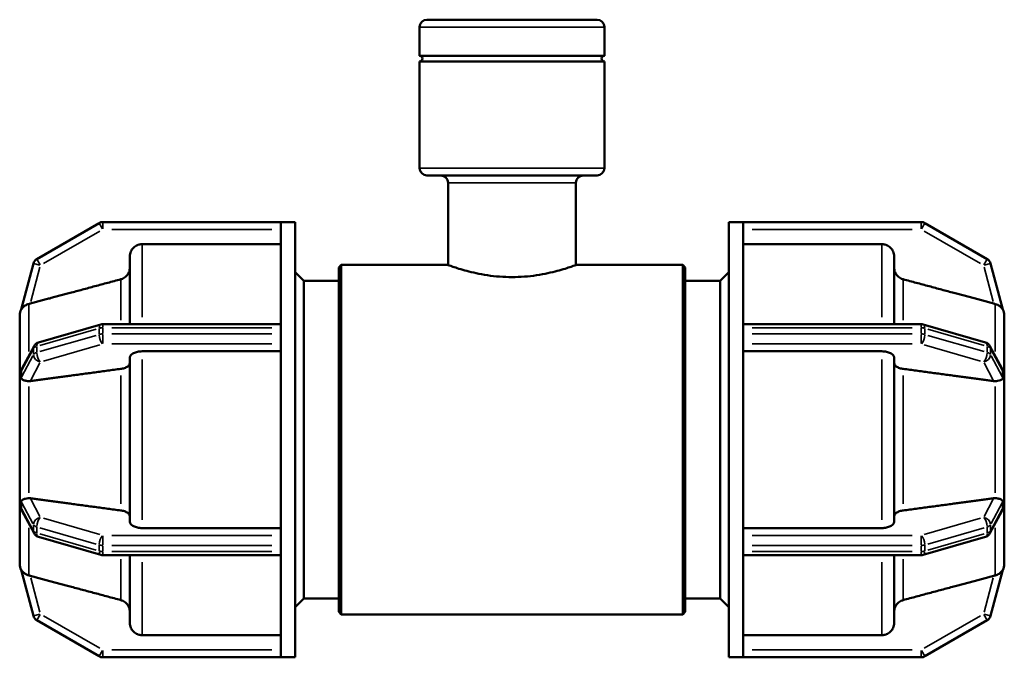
# Model space of a CAD drawing. Header units: millimetres. Extents: x 0 to 902, y -116 to 594.
# Tile 5 of 8: x 304 to 433, y 213 to 297. Entities that reach past the tile are written whole.
import ezdxf

# ---------------------------------------------------------------- set-up
doc = ezdxf.new("R2010")
doc.units = ezdxf.units.MM
doc.layers.add('Visible (ANSI)', color=7, linetype='Continuous', lineweight=50)
doc.layers.add('Visible Narrow (ANSI)', color=7, linetype='Continuous', lineweight=35)

msp = doc.modelspace()

# ---------------------------------------------------------------- linework, layer by layer
at = {"layer": 'Visible (ANSI)'}
for p, q in [((357.382, 296.927), (379.682, 296.927)), ((356.422, 292.2), (356.422, 295.967)), ((380.642, 292.2), (380.642, 295.967)), ((380.642, 292.2), (356.422, 292.2)), ((380.642, 291.455), (356.422, 291.455)), ((356.422, 277.487), (356.422, 291.455)), ((380.642, 277.487), (380.642, 291.455)), ((379.682, 276.527), (357.382, 276.527)), ((360.148, 264.807), (360.148, 275.567)), ((376.916, 264.807), (376.916, 275.567)), ((314.449, 270.299), (306.278, 265.581)), ((338.232, 270.427), (314.929, 270.427)), ((338.232, 270.427), (338.232, 270.422)), ((338.232, 270.427), (340.132, 270.427)), ((338.232, 256.668), (338.232, 270.422)), ((340.132, 213.427), (340.132, 270.427)), ((396.932, 213.427), (396.932, 270.427)), ((396.932, 270.427), (398.832, 270.427)), ((398.832, 270.422), (398.832, 270.427)), ((422.135, 270.427), (398.832, 270.427)), ((398.832, 256.668), (398.832, 270.422)), ((430.786, 265.581), (422.615, 270.299)), ((338.232, 267.538), (320.072, 267.538)), ((416.992, 267.538), (398.832, 267.538)), ((318.472, 257.06), (318.472, 265.935)), ((418.592, 265.935), (418.592, 257.06)), ((305.83, 264.995), (304.238, 258.985)), ((345.832, 264.487), (346.152, 264.807)), ((345.832, 219.367), (345.832, 264.487)), ((346.152, 264.807), (346.152, 219.047)), ((346.152, 264.807), (360.148, 264.807)), ((376.916, 264.807), (390.912, 264.807)), ((390.912, 219.047), (390.912, 264.807)), ((391.232, 264.487), (390.912, 264.807)), ((391.232, 264.487), (391.232, 219.367)), ((432.825, 258.985), (431.234, 264.995)), ((341.272, 262.727), (340.132, 263.867)), ((395.792, 262.727), (396.932, 263.867)), ((341.272, 221.127), (341.272, 262.727)), ((341.272, 262.727), (345.832, 262.727)), ((391.232, 262.727), (395.792, 262.727)), ((395.792, 221.127), (395.792, 262.727)), ((304.032, 258.205), (304.033, 258.211)), ((304.032, 251.301), (304.032, 258.205)), ((304.033, 258.205), (304.032, 258.205)), ((433.032, 258.205), (433.031, 258.211)), ((433.031, 258.205), (433.032, 258.205)), ((433.032, 258.205), (433.032, 251.301)), ((314.663, 257.022), (306.492, 254.664)), ((338.232, 257.06), (314.929, 257.06)), ((398.832, 257.06), (422.135, 257.06)), ((422.401, 257.022), (430.572, 254.664)), ((338.232, 256.668), (338.232, 256.58)), ((338.232, 256.177), (338.232, 256.58)), ((338.232, 255.775), (338.232, 256.177)), ((338.232, 255.775), (338.232, 255.681)), ((338.232, 228.173), (338.232, 255.681)), ((398.832, 256.58), (398.832, 256.668)), ((398.832, 256.177), (398.832, 256.58)), ((398.832, 255.775), (398.832, 256.177)), ((398.832, 255.681), (398.832, 255.775)), ((398.832, 228.173), (398.832, 255.681)), ((305.909, 254.19), (304.373, 251.289)), ((431.155, 254.19), (432.691, 251.289)), ((338.232, 253.498), (320.072, 253.498)), ((416.992, 253.498), (398.832, 253.498)), ((318.472, 231.158), (318.472, 252.697)), ((418.592, 252.697), (418.592, 231.158)), ((304.033, 251.303), (304.032, 251.301)), ((304.032, 251.301), (304.032, 250.066)), ((433.031, 251.303), (433.032, 251.301)), ((433.032, 251.301), (433.032, 250.066)), ((304.032, 250.066), (304.032, 248.832)), ((433.032, 250.066), (433.032, 248.832)), ((304.032, 248.832), (304.033, 248.835)), ((304.033, 248.832), (304.032, 248.832)), ((304.032, 235.022), (304.032, 248.832)), ((433.032, 248.832), (433.031, 248.835)), ((433.031, 248.832), (433.032, 248.832)), ((433.032, 248.832), (433.032, 235.022)), ((304.032, 235.022), (304.033, 235.022)), ((304.033, 235.02), (304.032, 235.022)), ((304.032, 235.022), (304.032, 233.788)), ((433.031, 235.02), (433.032, 235.022)), ((433.032, 235.022), (433.031, 235.022)), ((433.032, 235.022), (433.032, 233.788)), ((304.032, 233.788), (304.032, 232.554)), ((433.032, 233.788), (433.032, 232.554)), ((304.032, 232.554), (304.033, 232.552)), ((304.032, 225.649), (304.032, 232.554)), ((304.373, 232.565), (305.909, 229.664)), ((432.691, 232.565), (431.155, 229.664)), ((433.032, 232.554), (433.031, 232.552)), ((433.032, 232.554), (433.032, 225.649)), ((320.072, 230.356), (338.232, 230.356)), ((398.832, 230.356), (416.992, 230.356)), ((306.492, 229.191), (314.663, 226.832)), ((430.572, 229.191), (422.401, 226.832)), ((338.232, 228.173), (338.232, 228.08)), ((338.232, 227.677), (338.232, 228.08)), ((338.232, 227.275), (338.232, 227.677)), ((338.232, 227.275), (338.232, 227.187)), ((338.232, 213.433), (338.232, 227.187)), ((398.832, 228.08), (398.832, 228.173)), ((398.832, 227.677), (398.832, 228.08)), ((398.832, 227.275), (398.832, 227.677)), ((398.832, 227.187), (398.832, 227.275)), ((398.832, 213.433), (398.832, 227.187)), ((314.929, 226.795), (338.232, 226.795)), ((318.472, 217.92), (318.472, 226.795)), ((422.135, 226.795), (398.832, 226.795)), ((418.592, 226.795), (418.592, 217.92)), ((304.032, 225.649), (304.033, 225.649)), ((304.033, 225.644), (304.032, 225.649)), ((304.238, 224.869), (305.83, 218.859)), ((431.234, 218.859), (432.825, 224.869)), ((433.031, 225.644), (433.032, 225.649)), ((433.032, 225.649), (433.031, 225.649)), ((341.272, 221.127), (340.132, 219.987)), ((341.272, 221.127), (345.832, 221.127)), ((391.232, 221.127), (395.792, 221.127)), ((395.792, 221.127), (396.932, 219.987)), ((345.832, 219.367), (346.152, 219.047)), ((391.232, 219.367), (390.912, 219.047)), ((306.278, 218.274), (314.449, 213.556)), ((346.152, 219.047), (390.912, 219.047)), ((422.615, 213.556), (430.786, 218.274)), ((320.072, 216.317), (338.232, 216.317)), ((398.832, 216.317), (416.992, 216.317)), ((314.929, 213.427), (338.232, 213.427)), ((338.232, 213.433), (338.232, 213.427)), ((338.232, 213.427), (340.132, 213.427)), ((396.932, 213.427), (398.832, 213.427)), ((398.832, 213.427), (398.832, 213.433)), ((398.832, 213.427), (422.135, 213.427))]:
    msp.add_line(p, q, dxfattribs=at)
for centre, radius, start, end in [((357.382, 295.967), 0.96, 90, 180), ((379.682, 295.967), 0.96, 0, 90), ((356.422, 291.827), 0.373, 270, 90), ((380.642, 291.827), 0.373, 90, 270), ((357.382, 277.487), 0.96, 180, 270), ((379.682, 277.487), 0.96, 270, 0), ((359.188, 275.567), 0.96, 0, 90), ((377.876, 275.567), 0.96, 90, 180), ((314.929, 269.467), 0.96, 90, 120), ((422.135, 269.467), 0.96, 60, 90), ((306.758, 264.75), 0.96, 120, 165.16975), ((430.306, 264.75), 0.96, 14.83025, 60), ((305.632, 258.205), 1.6, 150.3395, 180), ((431.432, 258.205), 1.6, 0, 29.6605), ((314.929, 256.1), 0.96, 90, 106.10211), ((422.135, 256.1), 0.96, 73.89789, 90), ((306.758, 253.741), 0.96, 106.10211, 152.09642), ((430.306, 253.741), 0.96, 27.90358, 73.89789), ((306.758, 230.114), 0.96, 207.90358, 253.89789), ((430.306, 230.114), 0.96, 286.10211, 332.09642), ((314.929, 227.755), 0.96, 253.89789, 270), ((422.135, 227.755), 0.96, 270, 286.10211), ((305.632, 225.649), 1.6, 180, 209.6605), ((431.432, 225.649), 1.6, 330.3395, 0), ((306.758, 219.105), 0.96, 194.83025, 240), ((430.306, 219.105), 0.96, 300, 345.16975), ((314.929, 214.387), 0.96, 240, 270), ((422.135, 214.387), 0.96, 270, 300)]:
    msp.add_arc(centre, radius, start, end, dxfattribs=at)
for points, knots in [([(320.072, 267.538), (319.875, 267.538), (319.642, 267.492), (319.278, 267.34), (319.081, 267.208), (318.801, 266.929), (318.669, 266.732), (318.518, 266.366), (318.472, 266.133), (318.472, 265.935)], [0, 0, 0, 0, 0.05920807, 0.05920807, 0.11846299, 0.11846299, 0.17777859, 0.17777859, 0.23715142, 0.23715142, 0.23715142, 0.23715142]), ([(418.592, 265.935), (418.592, 266.133), (418.546, 266.366), (418.394, 266.732), (418.263, 266.929), (417.983, 267.208), (417.786, 267.34), (417.422, 267.492), (417.189, 267.538), (416.992, 267.538)], [-0.23715142, -0.23715142, -0.23715142, -0.23715142, -0.17777859, -0.17777859, -0.11846299, -0.11846299, -0.05920807, -0.05920807, 0, 0, 0, 0]), ([(318.472, 264.485), (318.472, 264.287), (318.426, 264.054), (318.274, 263.688), (318.143, 263.491), (317.863, 263.211), (317.666, 263.079), (317.422, 262.978), (317.355, 262.955), (317.286, 262.936)], [0.23717683, 0.23717683, 0.23717683, 0.23717683, 0.29657526, 0.29657526, 0.35591921, 0.35591921, 0.41518553, 0.41518553, 0.43513766, 0.43513766, 0.43513766, 0.43513766]), ([(360.148, 264.807), (360.148, 264.807), (360.362, 264.726), (361.221, 264.433), (361.865, 264.224), (363.343, 263.828), (364.279, 263.613), (366.341, 263.304), (367.468, 263.216), (368.532, 263.216), (369.596, 263.216), (370.723, 263.304), (372.785, 263.613), (373.721, 263.828), (375.199, 264.224), (375.843, 264.433), (376.701, 264.726), (376.916, 264.807), (376.916, 264.807)], [3.828688, 3.828688, 3.828688, 3.828688, 4.1476347, 4.1476347, 4.4665814, 4.4665814, 4.7857494, 4.7857494, 5.1049174, 5.1049174, 5.1049174, 5.4240854, 5.4240854, 5.7432534, 5.7432534, 6.0622001, 6.0622001, 6.3811467, 6.3811467, 6.3811467, 6.3811467]), ([(419.778, 262.936), (419.708, 262.955), (419.642, 262.978), (419.398, 263.079), (419.201, 263.211), (418.921, 263.491), (418.79, 263.688), (418.638, 264.054), (418.592, 264.287), (418.592, 264.485)], [0.51362687, 0.51362687, 0.51362687, 0.51362687, 0.533579, 0.533579, 0.59284532, 0.59284532, 0.65218927, 0.65218927, 0.7115877, 0.7115877, 0.7115877, 0.7115877]), ([(305.218, 259.695), (305.175, 259.685), (305.133, 259.672), (304.93, 259.604), (304.785, 259.528), (304.513, 259.333), (304.409, 259.219), (304.311, 259.093), (304.284, 259.054), (304.254, 259.008), (304.246, 258.996), (304.239, 258.986), (304.238, 258.984), (304.238, 258.985)], [-0.70808273, -0.70808273, -0.70808273, -0.70808273, -0.69455033, -0.69455033, -0.64129841, -0.64129841, -0.57685435, -0.57685435, -0.54362946, -0.54362946, -0.5207293, -0.5207293, -0.50375113, -0.50375113, -0.50375113, -0.50375113]), ([(305.435, 259.752), (305.426, 259.75), (305.418, 259.748), (305.347, 259.729), (305.282, 259.712), (305.218, 259.695)], [0.314842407, 0.314842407, 0.314842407, 0.314842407, 0.317460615, 0.317460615, 0.33678555, 0.33678555, 0.33678555, 0.33678555]), ([(431.846, 259.695), (431.781, 259.712), (431.717, 259.729), (431.655, 259.745), (431.646, 259.748), (431.638, 259.75), (431.629, 259.752)], [0.604604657, 0.604604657, 0.604604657, 0.604604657, 0.623929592, 0.623929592, 0.623929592, 0.6265478, 0.6265478, 0.6265478, 0.6265478]), ([(432.825, 258.985), (432.826, 258.984), (432.824, 258.986), (432.817, 258.997), (432.807, 259.013), (432.748, 259.101), (432.67, 259.208), (432.452, 259.41), (432.329, 259.498), (432.079, 259.624), (431.963, 259.666), (431.846, 259.695)], [-0.20591603, -0.20591603, -0.20591603, -0.20591603, -0.19224879, -0.19224879, -0.1699468, -0.1699468, -0.12034354, -0.12034354, -0.0766886, -0.0766886, -0.04160936, -0.04160936, -0.04160936, -0.04160936]), ([(320.072, 253.498), (319.875, 253.498), (319.642, 253.475), (319.278, 253.4), (319.081, 253.334), (318.801, 253.194), (318.669, 253.095), (318.518, 252.913), (318.472, 252.796), (318.472, 252.697)], [0, 0, 0, 0, 0.05920807, 0.05920807, 0.11846299, 0.11846299, 0.17777859, 0.17777859, 0.23715142, 0.23715142, 0.23715142, 0.23715142]), ([(418.592, 252.697), (418.592, 252.796), (418.546, 252.913), (418.394, 253.095), (418.263, 253.194), (417.983, 253.334), (417.786, 253.4), (417.422, 253.475), (417.189, 253.498), (416.992, 253.498)], [-0.23715142, -0.23715142, -0.23715142, -0.23715142, -0.17777859, -0.17777859, -0.11846299, -0.11846299, -0.05920807, -0.05920807, 0, 0, 0, 0]), ([(318.472, 251.972), (318.472, 251.873), (318.426, 251.757), (318.274, 251.574), (318.143, 251.475), (317.863, 251.335), (317.666, 251.269), (317.422, 251.219), (317.355, 251.207), (317.286, 251.198)], [0.23717683, 0.23717683, 0.23717683, 0.23717683, 0.29657526, 0.29657526, 0.35591921, 0.35591921, 0.41518553, 0.41518553, 0.43513766, 0.43513766, 0.43513766, 0.43513766]), ([(419.778, 251.198), (419.708, 251.207), (419.642, 251.219), (419.398, 251.269), (419.201, 251.335), (418.921, 251.475), (418.79, 251.574), (418.638, 251.757), (418.592, 251.873), (418.592, 251.972)], [0.51362687, 0.51362687, 0.51362687, 0.51362687, 0.533579, 0.533579, 0.59284532, 0.59284532, 0.65218927, 0.65218927, 0.7115877, 0.7115877, 0.7115877, 0.7115877]), ([(304.033, 251.303), (304.033, 251.259), (304.033, 251.215), (304.032, 250.793), (304.032, 250.414), (304.032, 250.066)], [-0.1347837, -0.1347837, -0.1347837, -0.1347837, -0.12056996, -0.12056996, 0, 0, 0, 0]), ([(304.238, 250.859), (304.238, 250.87), (304.239, 250.882), (304.242, 250.927), (304.248, 250.964), (304.282, 251.091), (304.32, 251.189), (304.373, 251.289)], [-0.537555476, -0.537555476, -0.537555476, -0.537555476, -0.527072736, -0.527072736, -0.500213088, -0.500213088, -0.451289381, -0.451289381, -0.451289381, -0.451289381]), ([(304.238, 250.054), (304.241, 250.196), (304.242, 250.333), (304.242, 250.592), (304.241, 250.725), (304.238, 250.859)], [0.472898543, 0.472898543, 0.472898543, 0.472898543, 0.517762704, 0.517762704, 0.562626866, 0.562626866, 0.562626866, 0.562626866]), ([(432.691, 251.289), (432.744, 251.189), (432.783, 251.091), (432.816, 250.964), (432.822, 250.926), (432.825, 250.882), (432.826, 250.87), (432.825, 250.859)], [-0.325083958, -0.325083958, -0.325083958, -0.325083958, -0.275362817, -0.275362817, -0.248298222, -0.248298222, -0.237821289, -0.237821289, -0.237821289, -0.237821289]), ([(432.825, 250.859), (432.823, 250.725), (432.822, 250.592), (432.822, 250.462), (432.822, 250.333), (432.823, 250.196), (432.825, 250.054)], [-0.044864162, -0.044864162, -0.044864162, -0.044864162, 0, 0, 0, 0.044864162, 0.044864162, 0.044864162, 0.044864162]), ([(433.032, 250.066), (433.032, 250.414), (433.032, 250.793), (433.031, 251.215), (433.031, 251.259), (433.031, 251.303)], [0.5177627, 0.5177627, 0.5177627, 0.5177627, 0.63833267, 0.63833267, 0.65254643, 0.65254643, 0.65254643, 0.65254643]), ([(304.032, 250.066), (304.032, 249.718), (304.032, 249.338), (304.033, 248.922), (304.033, 248.878), (304.033, 248.835)], [0, 0, 0, 0, 0.12056996, 0.12056996, 0.13478372, 0.13478372, 0.13478372, 0.13478372]), ([(305.218, 249.595), (305.165, 249.597), (305.113, 249.6), (304.899, 249.622), (304.755, 249.653), (304.463, 249.746), (304.356, 249.808), (304.276, 249.901), (304.255, 249.935), (304.24, 250.003), (304.238, 250.027), (304.238, 250.054)], [-0.63437471, -0.63437471, -0.63437471, -0.63437471, -0.61733228, -0.61733228, -0.56156136, -0.56156136, -0.48239485, -0.48239485, -0.45106869, -0.45106869, -0.43610346, -0.43610346, -0.43610346, -0.43610346]), ([(305.435, 249.606), (305.426, 249.605), (305.418, 249.603), (305.347, 249.595), (305.282, 249.592), (305.218, 249.595)], [0.314842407, 0.314842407, 0.314842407, 0.314842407, 0.317460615, 0.317460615, 0.33678555, 0.33678555, 0.33678555, 0.33678555]), ([(431.846, 249.595), (431.781, 249.592), (431.717, 249.595), (431.655, 249.603), (431.646, 249.603), (431.638, 249.605), (431.629, 249.606)], [0.604604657, 0.604604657, 0.604604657, 0.604604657, 0.623929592, 0.623929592, 0.623929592, 0.6265478, 0.6265478, 0.6265478, 0.6265478]), ([(432.825, 250.054), (432.826, 250.034), (432.825, 250.016), (432.817, 249.968), (432.808, 249.936), (432.743, 249.835), (432.655, 249.776), (432.412, 249.681), (432.285, 249.647), (432.048, 249.609), (431.949, 249.598), (431.846, 249.595)], [-0.23849966, -0.23849966, -0.23849966, -0.23849966, -0.22190365, -0.22190365, -0.19170221, -0.19170221, -0.12579183, -0.12579183, -0.07460857, -0.07460857, -0.04218996, -0.04218996, -0.04218996, -0.04218996]), ([(433.031, 248.835), (433.031, 248.878), (433.031, 248.922), (433.032, 249.338), (433.032, 249.718), (433.032, 250.066)], [0.38297898, 0.38297898, 0.38297898, 0.38297898, 0.39719274, 0.39719274, 0.5177627, 0.5177627, 0.5177627, 0.5177627]), ([(304.033, 235.02), (304.033, 234.976), (304.033, 234.933), (304.032, 234.517), (304.032, 234.136), (304.032, 233.788)], [0.90074168, 0.90074168, 0.90074168, 0.90074168, 0.91495545, 0.91495545, 1.03552541, 1.03552541, 1.03552541, 1.03552541]), ([(433.032, 233.788), (433.032, 234.136), (433.032, 234.517), (433.031, 234.933), (433.031, 234.976), (433.031, 235.02)], [0.5177627, 0.5177627, 0.5177627, 0.5177627, 0.63833267, 0.63833267, 0.65254643, 0.65254643, 0.65254643, 0.65254643]), ([(304.032, 233.788), (304.032, 233.44), (304.032, 233.061), (304.033, 232.64), (304.033, 232.596), (304.033, 232.552)], [0, 0, 0, 0, 0.12056996, 0.12056996, 0.13478372, 0.13478372, 0.13478372, 0.13478372]), ([(304.238, 233.801), (304.238, 233.811), (304.239, 233.822), (304.241, 233.861), (304.247, 233.89), (304.284, 233.975), (304.333, 234.021), (304.482, 234.112), (304.603, 234.161), (304.879, 234.227), (305.005, 234.247), (305.168, 234.258), (305.193, 234.259), (305.218, 234.26)], [-0.56828027, -0.56828027, -0.56828027, -0.56828027, -0.55825338, -0.55825338, -0.52816981, -0.52816981, -0.46487052, -0.46487052, -0.38951672, -0.38951672, -0.3389818, -0.3389818, -0.32997412, -0.32997412, -0.32997412, -0.32997412]), ([(304.238, 232.996), (304.241, 233.13), (304.242, 233.263), (304.242, 233.522), (304.241, 233.659), (304.238, 233.801)], [0.472898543, 0.472898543, 0.472898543, 0.472898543, 0.517762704, 0.517762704, 0.562626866, 0.562626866, 0.562626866, 0.562626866]), ([(305.218, 234.26), (305.282, 234.262), (305.347, 234.259), (305.418, 234.251), (305.426, 234.25), (305.435, 234.249)], [0.287144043, 0.287144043, 0.287144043, 0.287144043, 0.306468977, 0.306468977, 0.309087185, 0.309087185, 0.309087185, 0.309087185]), ([(431.629, 234.249), (431.638, 234.25), (431.646, 234.251), (431.655, 234.252), (431.717, 234.259), (431.781, 234.262), (431.846, 234.26)], [0.621311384, 0.621311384, 0.621311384, 0.621311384, 0.623929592, 0.623929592, 0.623929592, 0.643254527, 0.643254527, 0.643254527, 0.643254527]), ([(431.846, 234.26), (431.899, 234.258), (431.952, 234.255), (432.165, 234.233), (432.31, 234.201), (432.566, 234.12), (432.661, 234.071), (432.755, 233.995), (432.781, 233.965), (432.813, 233.901), (432.821, 233.872), (432.825, 233.828), (432.826, 233.815), (432.825, 233.801)], [-0.45594623, -0.45594623, -0.45594623, -0.45594623, -0.43783989, -0.43783989, -0.37958388, -0.37958388, -0.31449066, -0.31449066, -0.27879549, -0.27879549, -0.24959863, -0.24959863, -0.23726163, -0.23726163, -0.23726163, -0.23726163]), ([(432.825, 233.801), (432.823, 233.659), (432.822, 233.522), (432.822, 233.392), (432.822, 233.263), (432.823, 233.13), (432.825, 232.996)], [0.990661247, 0.990661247, 0.990661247, 0.990661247, 1.035525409, 1.035525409, 1.035525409, 1.08038957, 1.08038957, 1.08038957, 1.08038957]), ([(433.031, 232.552), (433.031, 232.596), (433.031, 232.64), (433.032, 233.061), (433.032, 233.44), (433.032, 233.788)], [0.38297898, 0.38297898, 0.38297898, 0.38297898, 0.39719274, 0.39719274, 0.5177627, 0.5177627, 0.5177627, 0.5177627]), ([(304.373, 232.565), (304.33, 232.646), (304.298, 232.723), (304.257, 232.85), (304.247, 232.897), (304.239, 232.956), (304.238, 232.976), (304.238, 232.996)], [-0.595353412, -0.595353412, -0.595353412, -0.595353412, -0.563966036, -0.563966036, -0.535201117, -0.535201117, -0.518356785, -0.518356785, -0.518356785, -0.518356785]), ([(317.286, 232.657), (317.355, 232.648), (317.422, 232.636), (317.666, 232.586), (317.863, 232.52), (318.143, 232.38), (318.274, 232.281), (318.426, 232.098), (318.472, 231.982), (318.472, 231.883)], [0.51362687, 0.51362687, 0.51362687, 0.51362687, 0.533579, 0.533579, 0.59284532, 0.59284532, 0.65218927, 0.65218927, 0.7115877, 0.7115877, 0.7115877, 0.7115877]), ([(418.592, 231.883), (418.592, 231.982), (418.638, 232.098), (418.79, 232.281), (418.921, 232.38), (419.201, 232.52), (419.398, 232.586), (419.642, 232.636), (419.708, 232.648), (419.778, 232.657)], [0.23717683, 0.23717683, 0.23717683, 0.23717683, 0.29657526, 0.29657526, 0.35591921, 0.35591921, 0.41518553, 0.41518553, 0.43513766, 0.43513766, 0.43513766, 0.43513766]), ([(432.825, 232.996), (432.826, 232.976), (432.824, 232.955), (432.817, 232.895), (432.807, 232.847), (432.764, 232.719), (432.733, 232.644), (432.691, 232.565)], [-0.230543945, -0.230543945, -0.230543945, -0.230543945, -0.213485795, -0.213485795, -0.184921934, -0.184921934, -0.155139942, -0.155139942, -0.155139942, -0.155139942]), ([(318.472, 231.158), (318.472, 231.059), (318.518, 230.942), (318.669, 230.759), (318.801, 230.661), (319.081, 230.521), (319.278, 230.455), (319.642, 230.379), (319.875, 230.356), (320.072, 230.356)], [-0.23715142, -0.23715142, -0.23715142, -0.23715142, -0.17777859, -0.17777859, -0.11846299, -0.11846299, -0.05920807, -0.05920807, 0, 0, 0, 0]), ([(416.992, 230.356), (417.189, 230.356), (417.422, 230.379), (417.786, 230.455), (417.983, 230.521), (418.263, 230.661), (418.394, 230.759), (418.546, 230.942), (418.592, 231.059), (418.592, 231.158)], [0, 0, 0, 0, 0.05920807, 0.05920807, 0.11846299, 0.11846299, 0.17777859, 0.17777859, 0.23715142, 0.23715142, 0.23715142, 0.23715142]), ([(304.238, 224.869), (304.238, 224.87), (304.239, 224.87), (304.242, 224.865), (304.249, 224.855), (304.286, 224.797), (304.334, 224.727), (304.478, 224.562), (304.595, 224.452), (304.861, 224.288), (304.984, 224.231), (305.15, 224.178), (305.184, 224.168), (305.218, 224.159)], [-0.49819052, -0.49819052, -0.49819052, -0.49819052, -0.48876267, -0.48876267, -0.4647477, -0.4647477, -0.41528595, -0.41528595, -0.35530649, -0.35530649, -0.31365471, -0.31365471, -0.30332764, -0.30332764, -0.30332764, -0.30332764]), ([(431.846, 224.159), (431.936, 224.182), (432.021, 224.211), (432.272, 224.319), (432.417, 224.416), (432.635, 224.611), (432.706, 224.698), (432.774, 224.791), (432.794, 224.821), (432.815, 224.855), (432.821, 224.865), (432.825, 224.87), (432.826, 224.87), (432.825, 224.869)], [-0.44054929, -0.44054929, -0.44054929, -0.44054929, -0.4053935, -0.4053935, -0.33063658, -0.33063658, -0.26538288, -0.26538288, -0.23366942, -0.23366942, -0.21375478, -0.21375478, -0.20483689, -0.20483689, -0.20483689, -0.20483689]), ([(305.218, 224.159), (305.282, 224.143), (305.347, 224.126), (305.418, 224.107), (305.426, 224.105), (305.435, 224.103)], [0.287144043, 0.287144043, 0.287144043, 0.287144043, 0.306468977, 0.306468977, 0.309087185, 0.309087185, 0.309087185, 0.309087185]), ([(431.629, 224.103), (431.638, 224.105), (431.646, 224.107), (431.655, 224.109), (431.717, 224.126), (431.781, 224.143), (431.846, 224.159)], [0.621311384, 0.621311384, 0.621311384, 0.621311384, 0.623929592, 0.623929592, 0.623929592, 0.643254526, 0.643254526, 0.643254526, 0.643254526]), ([(317.286, 220.918), (317.355, 220.9), (317.422, 220.877), (317.666, 220.775), (317.863, 220.644), (318.143, 220.364), (318.274, 220.166), (318.426, 219.801), (318.472, 219.568), (318.472, 219.37)], [0.51362687, 0.51362687, 0.51362687, 0.51362687, 0.533579, 0.533579, 0.59284532, 0.59284532, 0.65218927, 0.65218927, 0.7115877, 0.7115877, 0.7115877, 0.7115877]), ([(418.592, 219.37), (418.592, 219.568), (418.638, 219.801), (418.79, 220.166), (418.921, 220.364), (419.201, 220.644), (419.398, 220.775), (419.642, 220.877), (419.708, 220.9), (419.778, 220.918)], [0.23717683, 0.23717683, 0.23717683, 0.23717683, 0.29657526, 0.29657526, 0.35591921, 0.35591921, 0.41518553, 0.41518553, 0.43513766, 0.43513766, 0.43513766, 0.43513766]), ([(318.472, 217.92), (318.472, 217.722), (318.518, 217.489), (318.669, 217.123), (318.801, 216.926), (319.081, 216.646), (319.278, 216.514), (319.642, 216.363), (319.875, 216.317), (320.072, 216.317)], [-0.23715142, -0.23715142, -0.23715142, -0.23715142, -0.17777859, -0.17777859, -0.11846299, -0.11846299, -0.05920807, -0.05920807, 0, 0, 0, 0]), ([(416.992, 216.317), (417.189, 216.317), (417.422, 216.363), (417.786, 216.514), (417.983, 216.646), (418.263, 216.926), (418.394, 217.123), (418.546, 217.489), (418.592, 217.722), (418.592, 217.92)], [0, 0, 0, 0, 0.05920807, 0.05920807, 0.11846299, 0.11846299, 0.17777859, 0.17777859, 0.23715142, 0.23715142, 0.23715142, 0.23715142])]:
    msp.add_open_spline(points, degree=3, knots=knots, dxfattribs=at)
for points, weights in [([(317.286, 262.936), (310.874, 261.214), (305.435, 259.752)], [1, 1.00342742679, 1.00013365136]), ([(431.629, 259.752), (426.189, 261.214), (419.778, 262.936)], [1.00013365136, 1.00342742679, 1]), ([(317.286, 251.198), (310.874, 250.337), (305.435, 249.606)], [1, 1.00342784, 1.0001344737]), ([(431.629, 249.606), (426.189, 250.337), (419.778, 251.198)], [1.0001344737, 1.00342783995, 1]), ([(305.435, 234.249), (310.874, 233.518), (317.286, 232.657)], [1.0001344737, 1.00342784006, 1]), ([(419.778, 232.657), (426.189, 233.518), (431.629, 234.249)], [1, 1.00342784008, 1.00013447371]), ([(305.435, 224.103), (310.874, 222.64), (317.286, 220.918)], [1.00013447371, 1.00342784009, 1]), ([(419.778, 220.918), (426.189, 222.64), (431.629, 224.103)], [1, 1.0034278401, 1.00013447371])]:
    msp.add_rational_spline(points, weights, degree=2, dxfattribs=at)
for points in [[(304.033, 258.211), (304.033, 258.209), (304.033, 258.207), (304.033, 258.205)], [(433.031, 258.205), (433.031, 258.207), (433.031, 258.209), (433.031, 258.211)], [(304.033, 248.835), (304.033, 248.834), (304.033, 248.833), (304.033, 248.832)], [(433.031, 248.832), (433.031, 248.833), (433.031, 248.834), (433.031, 248.835)], [(304.033, 235.022), (304.033, 235.022), (304.033, 235.021), (304.033, 235.02)], [(433.031, 235.02), (433.031, 235.021), (433.031, 235.022), (433.031, 235.022)], [(304.033, 225.649), (304.033, 225.647), (304.033, 225.646), (304.033, 225.644)], [(433.031, 225.644), (433.031, 225.646), (433.031, 225.647), (433.031, 225.649)]]:
    msp.add_open_spline(points, degree=3, dxfattribs=at)
at = {"layer": 'Visible Narrow (ANSI)'}
for p, q in [((380.493, 295.967), (356.571, 295.967)), ((356.571, 277.487), (380.493, 277.487)), ((376.813, 275.567), (360.251, 275.567)), ((314.892, 269.533), (314.451, 270.296)), ((314.929, 270.424), (314.929, 269.543)), ((422.135, 269.543), (422.135, 270.424)), ((422.613, 270.296), (422.172, 269.533)), ((307.166, 264.985), (314.521, 269.231)), ((316.094, 269.467), (337.067, 269.467)), ((399.997, 269.467), (420.97, 269.467)), ((422.543, 269.231), (429.898, 264.985)), ((320.072, 267.45), (320.072, 257.961)), ((416.992, 257.961), (416.992, 267.45)), ((305.501, 260.002), (306.692, 264.5)), ((306.685, 264.769), (305.833, 264.995)), ((306.279, 265.578), (306.72, 264.815)), ((430.344, 264.815), (430.785, 265.578)), ((430.372, 264.5), (431.563, 260.002)), ((431.231, 264.995), (430.379, 264.769)), ((317.286, 257.564), (317.286, 262.873)), ((419.778, 262.873), (419.778, 257.564)), ((305.218, 253.458), (305.218, 259.622)), ((431.846, 253.458), (431.846, 259.622)), ((314.929, 257.059), (314.929, 256.623)), ((422.135, 256.623), (422.135, 257.059)), ((306.686, 254.275), (314.041, 256.398)), ((314.041, 255.592), (306.686, 253.469)), ((314.449, 256.475), (314.449, 255.751)), ((314.929, 255.815), (314.929, 256.54)), ((314.929, 255.708), (314.929, 254.504)), ((316.094, 256.58), (337.067, 256.58)), ((337.067, 255.775), (316.094, 255.775)), ((399.997, 256.58), (420.97, 256.58)), ((420.97, 255.775), (399.997, 255.775)), ((422.135, 256.54), (422.135, 255.815)), ((422.135, 254.504), (422.135, 255.708)), ((422.615, 255.751), (422.615, 256.475)), ((423.023, 256.398), (430.378, 254.275)), ((430.378, 253.469), (423.023, 255.592)), ((307.166, 252.222), (314.521, 254.345)), ((316.094, 254.463), (337.067, 254.463)), ((399.997, 254.463), (420.97, 254.463)), ((422.543, 254.345), (429.898, 252.222)), ((304.318, 251.009), (305.75, 253.714)), ((305.75, 252.908), (304.318, 250.204)), ((305.83, 253.824), (305.83, 253.099)), ((306.278, 253.392), (306.278, 254.117)), ((430.786, 254.117), (430.786, 253.392)), ((431.234, 253.099), (431.234, 253.824)), ((431.314, 253.714), (432.746, 251.009)), ((432.746, 250.204), (431.314, 252.908)), ((305.501, 249.731), (306.692, 251.979)), ((320.072, 252.415), (320.072, 231.44)), ((416.992, 231.44), (416.992, 252.415)), ((430.372, 251.979), (431.563, 249.731)), ((317.286, 233.528), (317.286, 250.327)), ((419.778, 250.327), (419.778, 233.528)), ((305.218, 234.983), (305.218, 248.872)), ((431.846, 234.983), (431.846, 248.872)), ((304.318, 233.651), (305.75, 230.946)), ((306.692, 231.875), (305.501, 234.124)), ((431.563, 234.124), (430.372, 231.875)), ((431.314, 230.946), (432.746, 233.651)), ((305.75, 230.141), (304.318, 232.845)), ((432.746, 232.845), (431.314, 230.141)), ((314.521, 229.509), (307.166, 231.632)), ((429.898, 231.632), (422.543, 229.509)), ((305.218, 224.233), (305.218, 230.397)), ((305.83, 230.756), (305.83, 230.031)), ((306.278, 229.738), (306.278, 230.463)), ((306.686, 230.385), (314.041, 228.262)), ((423.023, 228.262), (430.378, 230.385)), ((430.786, 230.463), (430.786, 229.738)), ((431.234, 230.031), (431.234, 230.756)), ((431.846, 224.233), (431.846, 230.397)), ((314.041, 227.457), (306.686, 229.58)), ((314.929, 229.351), (314.929, 228.147)), ((337.067, 229.391), (316.094, 229.391)), ((420.97, 229.391), (399.997, 229.391)), ((422.135, 228.147), (422.135, 229.351)), ((430.378, 229.58), (423.023, 227.457)), ((314.449, 228.104), (314.449, 227.379)), ((314.929, 227.315), (314.929, 228.04)), ((314.929, 227.232), (314.929, 226.796)), ((316.094, 228.08), (337.067, 228.08)), ((337.067, 227.275), (316.094, 227.275)), ((399.997, 228.08), (420.97, 228.08)), ((420.97, 227.275), (399.997, 227.275)), ((422.135, 228.04), (422.135, 227.315)), ((422.135, 226.796), (422.135, 227.232)), ((422.615, 227.379), (422.615, 228.104)), ((317.286, 220.981), (317.286, 226.291)), ((320.072, 225.894), (320.072, 216.405)), ((416.992, 216.405), (416.992, 225.894)), ((419.778, 226.291), (419.778, 220.981)), ((306.692, 219.355), (305.501, 223.853)), ((431.563, 223.853), (430.372, 219.355)), ((305.833, 218.86), (306.685, 219.086)), ((306.72, 219.04), (306.279, 218.276)), ((314.521, 214.623), (307.166, 218.869)), ((429.898, 218.869), (422.543, 214.623)), ((430.785, 218.276), (430.344, 219.04)), ((430.379, 219.086), (431.231, 218.86)), ((314.451, 213.559), (314.892, 214.322)), ((314.929, 214.312), (314.929, 213.43)), ((337.067, 214.387), (316.094, 214.387)), ((420.97, 214.387), (399.997, 214.387)), ((422.135, 213.43), (422.135, 214.312)), ((422.172, 214.322), (422.613, 213.559))]:
    msp.add_line(p, q, dxfattribs=at)
for centre, major_axis, ratio, start_param, end_param in [((314.929, 256.1), (-0.266, 0.922), 0.4330127, 0.0491397, 0.933654), ((422.135, 256.1), (0.266, 0.922), 0.4330127, 5.3495313, 6.2340456), ((314.929, 255.295), (0.266, -0.922), 0.4330127, 4.2029262, 5.6166429), ((314.929, 256.1), (0.96, 0), 0.5, 1.5969763, 2.0682152), ((314.929, 255.295), (-0.96, 0), 0.5, 4.7385689, 5.2098078), ((422.135, 256.1), (0.96, 0), 0.5, 1.0733775, 1.5446164), ((422.135, 255.295), (-0.96, 0), 0.5, 4.2149701, 4.686209), ((422.135, 255.295), (0.266, 0.922), 0.4330127, 3.8081351, 5.2218518), ((306.758, 253.741), (-0.848, 0.449), 0.8371767, 0.0208646, 0.396428), ((306.758, 253.741), (-0.96, 0), 0.5, 5.2754058, 5.9849305), ((306.758, 253.741), (-0.266, 0.922), 0.4330127, 0.0491397, 0.933654), ((430.306, 253.741), (0.266, 0.922), 0.4330127, 5.3495313, 6.2340456), ((430.306, 253.741), (0.96, 0), 0.5, 0.2982548, 1.0077795), ((430.306, 253.741), (0.848, 0.449), 0.8371767, 5.8867573, 6.2623207), ((306.758, 252.936), (0.848, -0.449), 0.8371767, 3.6374251, 5.0511418), ((306.758, 252.936), (-0.96, 0), 0.5, 5.2754058, 5.9849305), ((306.758, 252.936), (-0.266, 0.922), 0.4330127, 1.0613335, 2.4750502), ((430.306, 252.936), (-0.266, -0.922), 0.4330127, 0.6665424, 2.0802591), ((430.306, 252.936), (0.848, 0.449), 0.8371767, 4.3736362, 5.7873529), ((430.306, 252.936), (0.96, 0), 0.5, 0.2982548, 1.0077795), ((306.758, 230.919), (-0.848, -0.449), 0.8371767, 4.3736362, 5.7873529), ((306.758, 230.919), (0.266, 0.922), 0.4330127, 0.6665424, 2.0802591), ((430.306, 230.919), (0.266, -0.922), 0.4330127, 1.0613335, 2.4750502), ((430.306, 230.919), (-0.848, 0.449), 0.8371767, 3.6374251, 5.0511418), ((306.758, 230.114), (-0.848, -0.449), 0.8371767, 5.8867573, 6.2623207), ((306.758, 230.919), (-0.96, 0), 0.5, 0.2982548, 1.0077795), ((306.758, 230.114), (-0.96, 0), 0.5, 0.2982548, 1.0077795), ((306.758, 230.114), (-0.266, -0.922), 0.4330127, 5.3495313, 6.2340456), ((430.306, 230.114), (0.266, -0.922), 0.4330127, 0.0491397, 0.933654), ((430.306, 230.919), (0.96, 0), 0.5, 5.2754058, 5.9849305), ((430.306, 230.114), (0.96, 0), 0.5, 5.2754058, 5.9849305), ((430.306, 230.114), (0.848, -0.449), 0.8371767, 0.0208646, 0.396428), ((314.929, 228.56), (-0.266, -0.922), 0.4330127, 3.8081351, 5.2218518), ((422.135, 228.56), (-0.266, 0.922), 0.4330127, 4.2029262, 5.6166429), ((314.929, 227.755), (-0.266, -0.922), 0.4330127, 5.3495313, 6.2340456), ((314.929, 228.56), (0.96, 0), 0.5, 4.2149701, 4.686209), ((314.929, 227.755), (-0.96, 0), 0.5, 1.0733775, 1.5446164), ((422.135, 228.56), (0.96, 0), 0.5, 4.7385689, 5.2098078), ((422.135, 227.755), (-0.96, 0), 0.5, 1.5969763, 2.0682152), ((422.135, 227.755), (0.266, -0.922), 0.4330127, 0.0491397, 0.933654)]:
    msp.add_ellipse(centre, major_axis=major_axis, ratio=ratio, start_param=start_param, end_param=end_param, dxfattribs=at)

doc.saveas('drawing.dxf')
